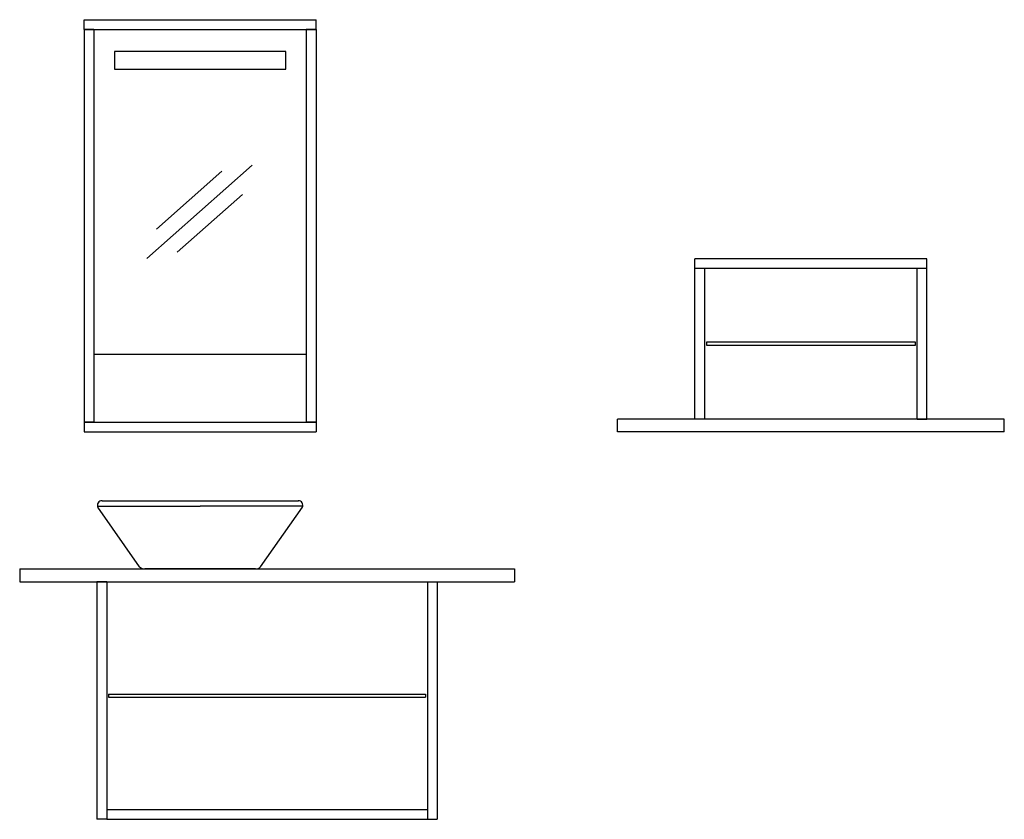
# Model space of a CAD drawing. Header units: millimetres. Extents: x 169.56 to 171.47, y 1892.62 to 1894.17.
import ezdxf

# ---------------------------------------------------------------- set-up
doc = ezdxf.new("R2010")
doc.units = ezdxf.units.MM
doc.layers.add('SANINDUSA', color=3, linetype='Continuous')

msp = doc.modelspace()

# ---------------------------------------------------------------- linework, layer by layer
at = {"layer": 'SANINDUSA', "ltscale": 50}
for p, q in [((169.6899, 1894.1541), (169.6899, 1894.1731)), ((169.6899, 1894.1731), (170.1399, 1894.1731)), ((170.1399, 1894.1541), (170.1399, 1894.1731)), ((169.7089, 1894.1541), (169.6899, 1894.1541)), ((169.6899, 1894.1541), (169.6899, 1893.3921)), ((169.6899, 1894.1541), (170.1399, 1894.1541)), ((169.7089, 1894.1541), (169.7089, 1893.3921)), ((170.1399, 1894.1541), (170.1209, 1894.1541)), ((170.1209, 1894.1541), (170.1209, 1893.3921)), ((170.1399, 1894.1541), (170.1399, 1893.3921)), ((169.7489, 1894.1111), (169.7489, 1894.0771)), ((170.0809, 1894.1111), (169.7489, 1894.1111)), ((170.0809, 1894.0771), (170.0809, 1894.1111)), ((169.7489, 1894.0771), (170.0809, 1894.0771)), ((170.8749, 1893.3981), (170.8749, 1893.7091)), ((171.3249, 1893.7091), (170.8749, 1893.7091)), ((171.3249, 1893.3981), (171.3249, 1893.7091)), ((171.3249, 1893.6901), (170.8749, 1893.6901)), ((170.8939, 1893.3981), (170.8939, 1893.6901)), ((171.3059, 1893.3981), (171.3059, 1893.6901)), ((169.7089, 1893.5241), (170.1209, 1893.5241)), ((169.6899, 1893.3921), (169.6899, 1893.3731)), ((169.7089, 1893.3921), (169.6899, 1893.3921)), ((169.6899, 1893.3921), (170.1399, 1893.3921)), ((170.1399, 1893.3921), (170.1209, 1893.3921)), ((170.1399, 1893.3921), (170.1399, 1893.3731)), ((170.7249, 1893.3731), (170.7249, 1893.3981)), ((171.4749, 1893.3981), (170.7249, 1893.3981)), ((170.8939, 1893.3981), (170.8749, 1893.3981)), ((171.3059, 1893.3981), (171.3249, 1893.3981)), ((171.4749, 1893.3731), (171.4749, 1893.3981)), ((169.6899, 1893.3731), (170.1399, 1893.3731)), ((171.4749, 1893.3731), (170.7249, 1893.3731)), ((169.5649, 1893.1072), (169.5649, 1893.0822)), ((169.5649, 1893.1072), (170.5249, 1893.1072)), ((170.5249, 1893.1072), (170.5249, 1893.0822)), ((169.5649, 1893.0822), (170.5249, 1893.0822)), ((169.7339, 1893.0822), (169.7149, 1893.0822)), ((169.7149, 1893.0822), (169.7149, 1892.6212)), ((169.7339, 1893.0822), (169.7339, 1892.6212)), ((170.3559, 1893.0822), (170.3749, 1893.0822)), ((170.3559, 1893.0822), (170.3559, 1892.6212)), ((170.3749, 1893.0822), (170.3749, 1892.6212)), ((169.7374, 1892.8642), (169.7374, 1892.8582)), ((169.7374, 1892.8642), (170.3524, 1892.8642)), ((169.7374, 1892.8582), (170.3524, 1892.8582)), ((170.3524, 1892.8642), (170.3524, 1892.8582)), ((169.7339, 1892.6402), (169.7339, 1892.6212)), ((169.7339, 1892.6402), (170.3559, 1892.6402)), ((170.3559, 1892.6402), (170.3559, 1892.6212)), ((169.7339, 1892.6212), (169.7149, 1892.6212)), ((169.7339, 1892.6212), (170.3559, 1892.6212)), ((170.3559, 1892.6212), (170.3749, 1892.6212))]:
    msp.add_line(p, q, dxfattribs=at)
at = {"layer": 'SANINDUSA'}
for p, q in [((170.0158, 1893.8907), (169.8116, 1893.7098)), ((169.9572, 1893.8789), (169.8304, 1893.7665)), ((169.997, 1893.834), (169.8702, 1893.7216)), ((169.7247, 1893.2396), (170.106, 1893.2396)), ((169.7975, 1893.1112), (169.7165, 1893.2268)), ((170.0323, 1893.1112), (170.1134, 1893.2268))]:
    msp.add_line(p, q, dxfattribs=at)
at = {"layer": 'SANINDUSA', "linetype": 'Continuous'}
for p, q in [((169.7158, 1893.2288), (169.9149, 1893.2288)), ((170.114, 1893.2288), (169.9149, 1893.2288)), ((170.0221, 1893.1072), (169.8078, 1893.1072))]:
    msp.add_line(p, q, dxfattribs=at)
at = {"layer": 'SANINDUSA'}
msp.add_lwpolyline([(170.8974, 1893.5411), (171.3024, 1893.5411), (171.3024, 1893.5471), (170.8974, 1893.5471)], close=True, dxfattribs=at)
for centre, start, end in [((169.7247, 1893.2306), 90, 204.8661), ((170.1052, 1893.2306), 335.1339, 90)]:
    msp.add_arc(centre, 0.009, start, end, dxfattribs=at)
at = {"layer": 'SANINDUSA', "linetype": 'Continuous'}
for centre, start, end in [((169.8078, 1893.1222), 227.109, 270), ((170.0221, 1893.1222), 270, 312.891)]:
    msp.add_arc(centre, 0.015, start, end, dxfattribs=at)

doc.saveas('drawing.dxf')
